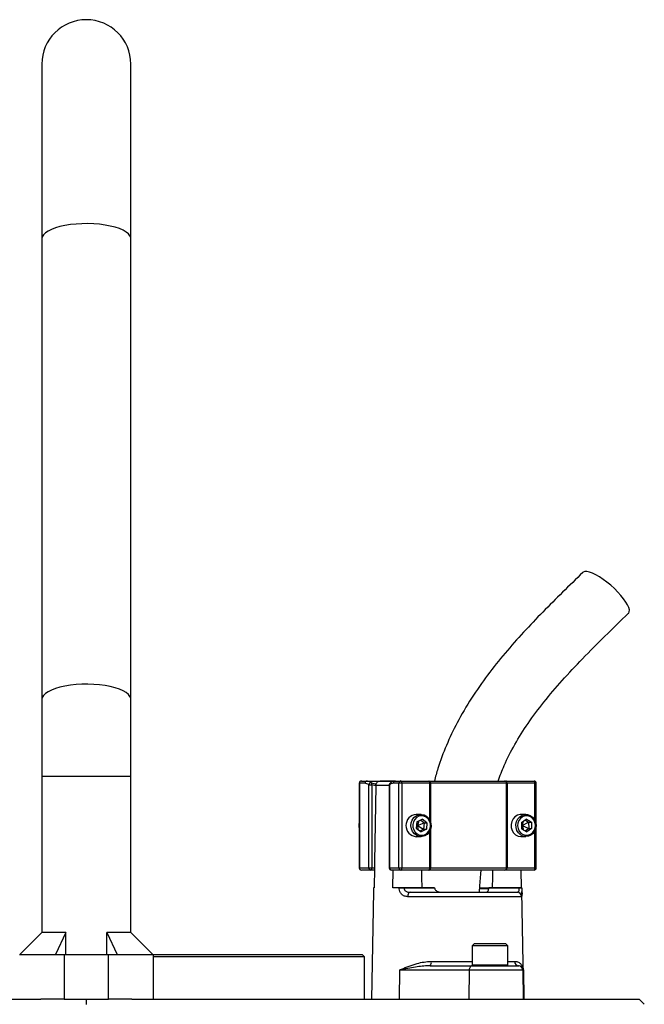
# Model space of a CAD drawing. Header units: millimetres. Extents: x 1358 to 2588, y 328 to 3881.
# Tile 8 of 8: x 1943 to 2223, y 3439 to 3881. Entities that reach past the tile are written whole.
import ezdxf

# ---------------------------------------------------------------- set-up
doc = ezdxf.new("R2010")
doc.units = ezdxf.units.MM

msp = doc.modelspace()

# ---------------------------------------------------------------- linework, layer by layer
at = {"color": 7, "linetype": 'Continuous', "lineweight": 25}
for p, q in [((1952.68, 3861.23), (1952.68, 3782.72)), ((1992.68, 3782.72), (1992.68, 3861.23)), ((1952.68, 3782.72), (1952.68, 3575.8)), ((1992.68, 3575.8), (1992.68, 3782.72)), ((1952.68, 3575.8), (1952.68, 3541.23)), ((1992.68, 3541.23), (1992.68, 3575.8)), ((1952.68, 3541.23), (1952.68, 3471.13)), ((1992.68, 3471.13), (1992.68, 3541.23)), ((2096.28, 3539.23), (2098.83, 3539.23)), ((2098.83, 3539.23), (2111.47, 3539.23)), ((2111.26, 3539.23), (2104.68, 3539.23)), ((2111.47, 3539.23), (2114.03, 3539.23)), ((2114.03, 3539.23), (2126.57, 3539.23)), ((2126.57, 3539.23), (2127.17, 3539.23)), ((2127.17, 3539.23), (2160.78, 3539.23)), ((2160.78, 3539.23), (2161.3, 3539.23)), ((2161.3, 3539.23), (2173.84, 3539.23)), ((2095.28, 3538.23), (2095.28, 3500.23)), ((2095.37, 3538.23), (2095.37, 3500.23)), ((2097.93, 3538.23), (2095.37, 3538.23)), ((2099.6, 3500.23), (2099.6, 3537.53)), ((2099.6, 3537.53), (2100.92, 3537.53)), ((2102.77, 3537.06), (2100.92, 3537.53)), ((2100.92, 3537.53), (2100.92, 3500.23)), ((2102.77, 3537.27), (2102.77, 3537.06)), ((2108.8, 3537.53), (2108.8, 3500.23)), ((2108.89, 3537.53), (2108.89, 3500.23)), ((2113.12, 3538.23), (2110.56, 3538.23)), ((2114.45, 3538.23), (2113.12, 3538.23)), ((2113.12, 3500.23), (2113.12, 3538.23)), ((2114.45, 3538.23), (2114.45, 3500.23)), ((2126.99, 3538.23), (2114.45, 3538.23)), ((2127.29, 3538.23), (2126.99, 3538.23)), ((2161.46, 3538.23), (2127.29, 3538.23)), ((2161.46, 3500.23), (2161.46, 3538.23)), ((2161.72, 3538.23), (2161.46, 3538.23)), ((2161.72, 3538.23), (2161.72, 3500.23)), ((2174.26, 3538.23), (2161.72, 3538.23)), ((2174.84, 3500.23), (2174.84, 3538.23)), ((2123.07, 3524.23), (2120.9, 3524.23)), ((2121.21, 3520.92), (2120.94, 3518.05)), ((2121.21, 3520.92), (2123.59, 3522.1)), ((2122.1, 3521.37), (2121.45, 3519.23)), ((2122.81, 3521.72), (2124.45, 3520.41)), ((2125.71, 3520.41), (2123.59, 3522.1)), ((2170.2, 3524.23), (2168.03, 3524.23)), ((2168.14, 3520.58), (2170.35, 3522.12)), ((2168.91, 3521.11), (2168.58, 3519.23)), ((2169.78, 3521.72), (2171.4, 3520.77)), ((2172.67, 3520.77), (2170.35, 3522.12)), ((2120.94, 3518.05), (2123.06, 3516.36)), ((2121.02, 3518.95), (2121.45, 3519.23)), ((2121.09, 3519.64), (2121.45, 3519.23)), ((2121.45, 3519.23), (2124.45, 3520.41)), ((2121.45, 3519.23), (2121.66, 3517.48)), ((2121.45, 3519.23), (2124.18, 3517.54)), ((2124.18, 3517.54), (2122.58, 3516.75)), ((2125.45, 3517.54), (2123.06, 3516.36)), ((2124.45, 3520.41), (2124.18, 3517.54)), ((2124.18, 3517.54), (2125.45, 3517.54)), ((2124.45, 3520.41), (2125.71, 3520.41)), ((2125.71, 3520.41), (2125.45, 3517.54)), ((2168.14, 3520.58), (2168.24, 3517.69)), ((2168.18, 3519.55), (2168.58, 3519.23)), ((2168.2, 3518.87), (2168.58, 3519.23)), ((2168.24, 3517.69), (2170.56, 3516.35)), ((2168.58, 3519.23), (2171.4, 3520.77)), ((2168.58, 3519.23), (2169.08, 3517.21)), ((2168.58, 3519.23), (2171.5, 3517.89)), ((2171.5, 3517.89), (2169.87, 3516.75)), ((2172.77, 3517.89), (2170.56, 3516.35)), ((2171.4, 3520.77), (2172.67, 3520.77)), ((2171.4, 3520.77), (2171.5, 3517.89)), ((2171.5, 3517.89), (2172.77, 3517.89)), ((2172.67, 3520.77), (2172.77, 3517.89)), ((2120.9, 3514.23), (2123.07, 3514.23)), ((2168.03, 3514.23), (2170.2, 3514.23)), ((2095.37, 3500.23), (2099.6, 3500.23)), ((2100.5, 3499.23), (2096.28, 3499.23)), ((2099.6, 3500.23), (2100.92, 3500.23)), ((2102.14, 3499.23), (2100.5, 3499.23)), ((2100.92, 3500.23), (2102.16, 3500.23)), ((2102.16, 3500.23), (2102.01, 3491.23)), ((2108.89, 3500.23), (2113.12, 3500.23)), ((2114.03, 3499.23), (2109.8, 3499.23)), ((2110.46, 3491.23), (2110.59, 3499.23)), ((2113.12, 3500.23), (2114.45, 3500.23)), ((2126.57, 3499.23), (2114.03, 3499.23)), ((2114.45, 3500.23), (2126.99, 3500.23)), ((2127.17, 3499.23), (2126.57, 3499.23)), ((2126.99, 3500.23), (2127.29, 3500.23)), ((2160.78, 3499.23), (2127.17, 3499.23)), ((2127.29, 3500.23), (2161.46, 3500.23)), ((2161.3, 3499.23), (2160.78, 3499.23)), ((2173.84, 3499.23), (2161.3, 3499.23)), ((2161.46, 3500.23), (2161.72, 3500.23)), ((2161.72, 3500.23), (2174.26, 3500.23)), ((2167.97, 3499.23), (2168.11, 3491.23)), ((2101.72, 3491.23), (2101.72, 3491.2)), ((2102.01, 3491.23), (2101.72, 3491.23)), ((2113.27, 3491.23), (2110.46, 3491.23)), ((2113.27, 3491.2), (2113.27, 3491.23)), ((2115.42, 3491.23), (2115.42, 3491.2)), ((2129.13, 3491.23), (2115.42, 3491.23)), ((2115.42, 3491.2), (2129.13, 3491.2)), ((2129.13, 3491.23), (2129.13, 3491.2)), ((2153.48, 3490.86), (2149.5, 3490.86)), ((2153.53, 3491.2), (2153.53, 3491.23)), ((2167.24, 3491.23), (2153.53, 3491.23)), ((2153.53, 3491.2), (2167.24, 3491.2)), ((2167.24, 3491.2), (2167.24, 3491.23)), ((2168.39, 3491.2), (2168.39, 3491.23)), ((2101.69, 3489.59), (2100.85, 3441.23)), ((2168.19, 3487.27), (2117.07, 3487.27)), ((2118.15, 3489.23), (2166.2, 3489.23)), ((2140.08, 3489.36), (2140.08, 3489.23)), ((2142.71, 3489.23), (2142.71, 3489.36)), ((2144.04, 3489.36), (2144.04, 3489.23)), ((2145.56, 3489.36), (2145.56, 3489.23)), ((2147.87, 3489.23), (2147.87, 3489.36)), ((2169.27, 3441.23), (2168.42, 3489.59)), ((1952.68, 3471.13), (1942.78, 3461.23)), ((1963.44, 3471.13), (1952.68, 3471.13)), ((1963.44, 3471.13), (1958.87, 3461.23)), ((1963.44, 3461.23), (1963.44, 3471.13)), ((1981.91, 3471.13), (1986.48, 3461.23)), ((1992.68, 3471.13), (1981.91, 3471.13)), ((1981.91, 3461.23), (1981.91, 3471.13)), ((2002.58, 3461.23), (1992.68, 3471.13)), ((2147.08, 3466.23), (2146.08, 3465.23)), ((2146.08, 3465.23), (2146.08, 3456.63)), ((2157.46, 3465.23), (2146.08, 3465.23)), ((2147.08, 3466.23), (2157.03, 3466.23)), ((2157.03, 3466.23), (2161.08, 3466.23)), ((2162.08, 3465.23), (2157.46, 3465.23)), ((2162.08, 3465.23), (2161.08, 3466.23)), ((2162.08, 3456.63), (2162.08, 3465.23)), ((1942.68, 3461.23), (1962.68, 3461.23)), ((1962.68, 3461.23), (1962.68, 3441.23)), ((1962.68, 3461.23), (1982.68, 3461.23)), ((1982.68, 3441.23), (1982.68, 3461.23)), ((1982.68, 3461.23), (2002.68, 3461.23)), ((2002.58, 3461.23), (2096.68, 3461.23)), ((2002.68, 3461.23), (2002.68, 3441.23)), ((2097.68, 3460.23), (2002.68, 3460.23)), ((2097.68, 3460.23), (2096.68, 3461.23)), ((2097.68, 3441.23), (2097.68, 3460.23)), ((2127.24, 3456.23), (2145.97, 3456.23)), ((2145.97, 3456.23), (2166.78, 3456.23)), ((2166.78, 3456.23), (2166.94, 3456.23)), ((2113.38, 3454.27), (2113.24, 3441.23)), ((2144.7, 3454.27), (2113.38, 3454.27)), ((2144.7, 3454.27), (2144.55, 3441.23)), ((2168.78, 3454.27), (2144.7, 3454.27)), ((2168.78, 3454.27), (2169.01, 3441.23)), ((2169.04, 3454.27), (2168.78, 3454.27)), ((2169.04, 3454.27), (2169.27, 3441.23)), ((1724.26, 3441.23), (1952.24, 3441.23)), ((1962.68, 3441.23), (1952.24, 3441.23)), ((1962.68, 3441.23), (1982.68, 3441.23)), ((1972.68, 3438.77), (1972.68, 3441.23)), ((1993.12, 3441.23), (1982.68, 3441.23)), ((1993.12, 3441.23), (2221.1, 3441.23)), ((2223.39, 3438.94), (2221.1, 3441.23))]:
    msp.add_line(p, q, dxfattribs=at)
at = {"color": 1, "linetype": 'Continuous', "lineweight": 25}
for p, q in [((1992.68, 3541.23), (1952.68, 3541.23)), ((2095.37, 3538.23), (2095.28, 3538.23)), ((2100.81, 3538.45), (2102.89, 3537.85)), ((2108.8, 3537.27), (2102.77, 3537.27)), ((2108.8, 3537.53), (2108.89, 3537.53)), ((2126.99, 3521.74), (2126.99, 3538.23)), ((2127.29, 3538.23), (2127.29, 3521.06)), ((2174.26, 3521.45), (2174.26, 3538.23)), ((2174.84, 3538.23), (2174.26, 3538.23)), ((2126.99, 3500.23), (2126.99, 3516.72)), ((2127.29, 3517.4), (2127.29, 3500.23)), ((2174.26, 3500.23), (2174.26, 3517.02)), ((2095.28, 3500.23), (2095.37, 3500.23)), ((2108.8, 3500.23), (2108.89, 3500.23)), ((2174.26, 3500.23), (2174.84, 3500.23)), ((2149.45, 3491.2), (2153.68, 3491.2)), ((2127.68, 3458.2), (2146.08, 3458.2)), ((2146.08, 3456.63), (2157.46, 3456.63)), ((2157.46, 3456.63), (2162.08, 3456.63)), ((2162.08, 3458.2), (2165.16, 3458.2))]:
    msp.add_line(p, q, dxfattribs=at)
at = {"color": 1, "linetype": 'Continuous', "lineweight": 25, "flags": 128}
for points in [[(1992.68, 3782.72), (1992.63, 3783.18), (1992.28, 3784.09), (1991.57, 3784.99), (1990.53, 3785.84), (1989.17, 3786.63), (1987.51, 3787.36), (1985.59, 3788), (1983.44, 3788.55), (1981.1, 3788.99), (1978.6, 3789.32), (1976.01, 3789.54), (1973.35, 3789.63), (1970.68, 3789.6), (1968.04, 3789.44), (1965.49, 3789.17), (1963.07, 3788.78), (1960.81, 3788.28), (1958.77, 3787.69), (1956.98, 3787), (1955.47, 3786.24), (1954.27, 3785.42), (1953.39, 3784.54), (1952.86, 3783.64), (1952.68, 3782.72)], [(1992.68, 3575.8), (1992.63, 3576.27), (1992.28, 3577.18), (1991.57, 3578.07), (1990.53, 3578.92), (1989.17, 3579.72), (1987.51, 3580.44), (1985.59, 3581.08), (1983.44, 3581.63), (1981.1, 3582.08), (1978.6, 3582.41), (1976.01, 3582.62), (1973.35, 3582.71), (1970.68, 3582.68), (1968.04, 3582.53), (1965.49, 3582.26), (1963.07, 3581.87), (1960.81, 3581.37), (1958.77, 3580.77), (1956.98, 3580.09), (1955.47, 3579.33), (1954.27, 3578.5), (1953.39, 3577.63), (1952.86, 3576.72), (1952.68, 3575.8)]]:
    msp.add_lwpolyline(points, dxfattribs=at)
at = {"color": 7, "linetype": 'Continuous', "lineweight": 25, "flags": 128}
for points in [[(2216.3, 3614.6), (2216.36, 3614.67), (2216.65, 3615.27), (2216.67, 3616.09), (2216.42, 3617.12), (2215.89, 3618.31), (2215.12, 3619.64), (2214.1, 3621.08), (2212.88, 3622.59), (2211.48, 3624.13), (2209.93, 3625.66), (2208.29, 3627.14), (2206.59, 3628.53), (2204.87, 3629.8), (2203.19, 3630.91), (2201.57, 3631.83), (2200.08, 3632.55), (2198.73, 3633.04), (2197.58, 3633.28), (2196.64, 3633.28), (2195.95, 3633.04), (2195.76, 3632.89)], [(2114.45, 3538.23), (2114.44, 3538.43), (2114.42, 3538.61), (2114.38, 3538.79), (2114.32, 3538.94), (2114.26, 3539.06), (2114.19, 3539.16), (2114.11, 3539.21), (2114.03, 3539.23)], [(2126.99, 3538.23), (2126.99, 3538.43), (2126.96, 3538.61), (2126.92, 3538.79), (2126.87, 3538.94), (2126.81, 3539.06), (2126.73, 3539.16), (2126.65, 3539.21), (2126.57, 3539.23)], [(2161.72, 3538.23), (2161.71, 3538.43), (2161.69, 3538.61), (2161.65, 3538.79), (2161.59, 3538.94), (2161.53, 3539.06), (2161.46, 3539.16), (2161.38, 3539.21), (2161.3, 3539.23)], [(2174.26, 3538.23), (2174.26, 3538.43), (2174.23, 3538.61), (2174.19, 3538.79), (2174.14, 3538.94), (2174.08, 3539.06), (2174, 3539.16), (2173.92, 3539.21), (2173.84, 3539.23)], [(2102.77, 3537.06), (2102.2, 3502.85), (2102.16, 3500.23)], [(2127.58, 3518.72), (2127.29, 3517.4), (2126.69, 3516.21), (2125.81, 3515.25), (2124.74, 3514.58), (2123.54, 3514.26), (2122.31, 3514.3), (2121.13, 3514.72), (2120.1, 3515.46), (2119.29, 3516.49), (2118.76, 3517.72), (2118.55, 3519.06), (2118.67, 3520.41), (2119.12, 3521.68), (2119.87, 3522.77), (2120.85, 3523.59), (2122, 3524.09), (2123.23, 3524.23), (2124.44, 3524), (2125.56, 3523.41), (2126.49, 3522.52), (2127.17, 3521.38), (2127.54, 3520.08), (2127.58, 3518.72)], [(2127.29, 3518.78), (2127.25, 3520.03), (2126.88, 3521.22), (2126.23, 3522.25), (2125.35, 3523.03), (2124.29, 3523.5), (2123.17, 3523.63), (2122.05, 3523.4), (2121.04, 3522.83), (2120.21, 3521.98), (2119.64, 3520.9), (2119.36, 3519.68), (2119.41, 3518.43), (2119.77, 3517.24), (2120.42, 3516.22), (2121.31, 3515.44), (2122.36, 3514.96), (2123.49, 3514.84), (2124.61, 3515.06), (2125.62, 3515.63), (2126.45, 3516.49), (2127.02, 3517.57), (2127.29, 3518.78)], [(2168.03, 3524.23), (2167.54, 3524.2), (2166.34, 3523.87), (2165.27, 3523.2), (2164.4, 3522.23), (2163.8, 3521.04), (2163.52, 3519.72), (2163.56, 3518.36), (2163.94, 3517.06), (2164.63, 3515.93), (2165.56, 3515.04), (2166.68, 3514.46), (2167.9, 3514.23), (2168.03, 3514.23)], [(2174.73, 3519.43), (2174.61, 3518.07), (2174.16, 3516.81), (2173.42, 3515.72), (2172.44, 3514.89), (2171.3, 3514.38), (2170.07, 3514.23), (2168.85, 3514.46), (2167.74, 3515.04), (2166.8, 3515.93), (2166.12, 3517.06), (2165.74, 3518.36), (2165.69, 3519.72), (2165.98, 3521.04), (2166.58, 3522.23), (2167.44, 3523.2), (2168.52, 3523.87), (2169.71, 3524.2), (2170.95, 3524.16), (2172.13, 3523.76), (2173.16, 3523.02), (2173.98, 3522), (2174.51, 3520.77), (2174.73, 3519.43)], [(2174.44, 3519.41), (2174.23, 3520.64), (2173.72, 3521.76), (2172.95, 3522.67), (2171.97, 3523.3), (2170.87, 3523.61), (2169.73, 3523.56), (2168.66, 3523.16), (2167.73, 3522.44), (2167.02, 3521.46), (2166.59, 3520.3), (2166.47, 3519.06), (2166.68, 3517.83), (2167.19, 3516.71), (2167.97, 3515.8), (2168.94, 3515.16), (2170.04, 3514.86), (2171.18, 3514.91), (2172.25, 3515.31), (2173.18, 3516.02), (2173.89, 3517), (2174.32, 3518.16), (2174.44, 3519.41)], [(2100.5, 3499.23), (2100.58, 3499.25), (2100.66, 3499.31), (2100.74, 3499.4), (2100.8, 3499.52), (2100.85, 3499.68), (2100.89, 3499.85), (2100.92, 3500.04), (2100.92, 3500.23)], [(2114.03, 3499.23), (2114.11, 3499.25), (2114.19, 3499.31), (2114.26, 3499.4), (2114.32, 3499.52), (2114.38, 3499.68), (2114.42, 3499.85), (2114.44, 3500.04), (2114.45, 3500.23)], [(2123.55, 3491.23), (2123.46, 3496), (2123.4, 3499.23)], [(2126.57, 3499.23), (2126.65, 3499.25), (2126.73, 3499.31), (2126.81, 3499.4), (2126.87, 3499.52), (2126.92, 3499.68), (2126.96, 3499.85), (2126.99, 3500.04), (2126.99, 3500.23)], [(2155.16, 3499.23), (2155.11, 3496), (2155.02, 3491.23)], [(2161.3, 3499.23), (2161.38, 3499.25), (2161.46, 3499.31), (2161.53, 3499.4), (2161.59, 3499.52), (2161.65, 3499.68), (2161.69, 3499.85), (2161.71, 3500.04), (2161.72, 3500.23)], [(2173.84, 3499.23), (2173.92, 3499.25), (2174, 3499.31), (2174.08, 3499.4), (2174.14, 3499.52), (2174.19, 3499.68), (2174.23, 3499.85), (2174.26, 3500.04), (2174.26, 3500.23)], [(2118.15, 3489.23), (2117.94, 3489.19), (2117.74, 3489.08), (2117.55, 3488.9), (2117.39, 3488.66), (2117.26, 3488.36), (2117.16, 3488.02), (2117.09, 3487.65), (2117.07, 3487.27)], [(2145.97, 3456.23), (2145.73, 3456.19), (2145.49, 3456.08), (2145.27, 3455.9), (2145.08, 3455.66), (2144.92, 3455.36), (2144.8, 3455.02), (2144.73, 3454.65), (2144.7, 3454.27)]]:
    msp.add_lwpolyline(points, dxfattribs=at)
at = {"color": 7, "linetype": 'Continuous', "lineweight": 25}
for centre, radius, start, end in [((1972.68, 3861.23), 20, 0, 180), ((2096.28, 3538.23), 1, 90, 180), ((2096.32, 3538.28), 0.956, 92.9433, 182.6798), ((2098.88, 3538.28), 0.956, 92.9431, 182.6796), ((2111.52, 3538.28), 0.956, 92.9435, 182.6801), ((2114.07, 3538.28), 0.956, 92.9435, 182.6801), ((2125.2, 3538.48), 2.1, 353.279, 21.0097), ((2160.58, 3538.37), 0.888, 351.2747, 77.1173), ((2173.84, 3538.23), 1, 0, 90), ((2100.67, 3537.37), 1.09, 82.4598, 171.7372), ((2099.82, 3537.87), 1.16, 343.1124, 30.4716), ((2109.8, 3537.53), 1, 130.9851, 180), ((2121.29, 3519.23), 5.02, 94.4394, 265.5606), ((2098.37, 3519.23), 3.29, 160.5633, 199.4367), ((2096.28, 3500.23), 1, 180, 270), ((2096.32, 3500.19), 0.956, 177.3202, 267.0567), ((2100.55, 3500.19), 0.956, 177.3199, 267.0565), ((2109.8, 3500.23), 1, 180, 270), ((2109.85, 3500.19), 0.956, 177.3204, 267.0569), ((2114.07, 3500.19), 0.956, 177.3199, 267.0565), ((2125.2, 3499.99), 2.1, 338.9903, 6.721), ((2160.58, 3500.1), 0.888, 282.8827, 8.7253), ((2173.84, 3500.23), 1, 270, 0), ((2114.34, 3406.27), 84.93, 89.274, 90.726), ((2167.82, 3471.3), 19.91, 88.3383, 91.6617), ((2166.19, 3487.24), 1.99, 0.7567, 89.7632), ((2125.1, 3457.74), 2.61, 324.8589, 10.1604), ((2146.48, 3456.63), 0.4, 180, 270), ((2161.68, 3456.63), 0.4, 270, 0), ((2167.05, 3458.12), 1.89, 177.7145, 266.4651), ((2166.78, 3454.23), 2, 1.005, 89.9954)]:
    msp.add_arc(centre, radius, start, end, dxfattribs=at)
at = {"color": 1, "linetype": 'Continuous', "lineweight": 25}
msp.add_arc((2109.7, 3537.68), 0.818, 133.6404, 190.7578, dxfattribs=at)
at = {"color": 7, "linetype": 'Continuous', "lineweight": 25}
for points, knots in [([(2195.76, 3632.89), (2192.73, 3629.94), (2186.69, 3624.09), (2177.78, 3615.21), (2169.12, 3606.14), (2160.78, 3596.77), (2152.89, 3586.93), (2145.63, 3576.5), (2139.42, 3565.94), (2134.38, 3555.37), (2130.98, 3546.59), (2129.55, 3541.11), (2129.05, 3539.23)], [0, 0, 0, 0, 0.11056, 0.219928, 0.328681, 0.437276, 0.545816, 0.654571, 0.763589, 0.858181, 0.951275, 1, 1, 1, 1]), ([(2157.7, 3539.23), (2158.57, 3541.56), (2160.68, 3547.23), (2165.2, 3555.9), (2171.19, 3565.41), (2178.35, 3574.97), (2186.58, 3584.63), (2195.77, 3594.43), (2205.78, 3604.44), (2212.73, 3611.16), (2216.3, 3614.6)], [0, 0, 0, 0, 0.075272, 0.182926, 0.298024, 0.421459, 0.553636, 0.694484, 0.84354, 1, 1, 1, 1]), ([(2098.83, 3539.23), (2099.14, 3539.2), (2099.82, 3539.14), (2100.46, 3538.7), (2100.81, 3538.45)], [0, 0, 0, 0, 0.458113, 1, 1, 1, 1]), ([(2102.77, 3537.27), (2102.78, 3537.35), (2102.79, 3537.65), (2102.95, 3538.15), (2103.32, 3538.68), (2103.84, 3539.06), (2104.33, 3539.22), (2104.64, 3539.23), (2104.72, 3539.23)], [0, 0, 0, 0, 0.07634, 0.279469, 0.482332, 0.690786, 0.909633, 1, 1, 1, 1]), ([(2111.46, 3539.22), (2111.41, 3539.22), (2111.05, 3539.25), (2110.37, 3539.06), (2109.64, 3538.72), (2109.27, 3538.36), (2109.16, 3538.26)], [0, 0, 0, 0, 0.050092, 0.437984, 0.830712, 1, 1, 1, 1]), ([(2099.6, 3537.53), (2099.57, 3537.55), (2099.04, 3538.01), (2098.47, 3538.12), (2097.93, 3538.23)], [0, 0, 0, 0, 0.044, 1, 1, 1, 1]), ([(2110.56, 3538.23), (2110.28, 3538.2), (2109.71, 3538.14), (2109.17, 3537.74), (2108.89, 3537.53)], [0, 0, 0, 0, 0.492252, 1, 1, 1, 1]), ([(2149.26, 3489.23), (2149.33, 3490.08), (2149.57, 3493.27), (2149.83, 3496.62), (2150.08, 3499.12), (2150.09, 3499.28)], [0, 0, 0, 0, 0.252849, 0.95102, 1, 1, 1, 1]), ([(2101.72, 3491.2), (2101.71, 3490.77), (2101.7, 3490.19), (2101.7, 3489.71), (2101.69, 3489.59)], [0, 0, 0, 0, 0.733251, 1, 1, 1, 1]), ([(2113.27, 3491.23), (2113.45, 3491.23), (2113.82, 3491.23), (2114.5, 3491.23), (2115.04, 3491.23), (2115.34, 3491.23), (2115.42, 3491.23)], [0, 0, 0, 0, 0.293556, 0.587117, 0.880651, 1, 1, 1, 1]), ([(2117.07, 3487.27), (2116.56, 3487.32), (2115.56, 3487.42), (2114.33, 3488.25), (2113.54, 3489.45), (2113.28, 3490.5), (2113.27, 3491.07), (2113.27, 3491.2)], [0, 0, 0, 0, 0.2643557, 0.52661, 0.7503902, 0.9442354, 1, 1, 1, 1]), ([(2115.42, 3491.2), (2115.42, 3491.13), (2115.43, 3490.87), (2115.52, 3490.59), (2115.72, 3490.2), (2115.92, 3489.98), (2116.39, 3489.61), (2117.07, 3489.3), (2117.78, 3489.25), (2118.15, 3489.23)], [0, 0, 0, 0, 0.0494787, 0.2022977, 0.2238058, 0.4019401, 0.436539, 0.7067187, 1, 1, 1, 1]), ([(2129.13, 3491.2), (2129.14, 3491.1), (2129.16, 3490.99), (2129.21, 3490.88), (2129.23, 3490.86)], [0, 0, 0, 0, 0.797528, 1, 1, 1, 1]), ([(2129.23, 3490.86), (2129.24, 3490.81), (2129.31, 3490.59), (2129.57, 3490.18), (2130.17, 3489.68), (2131.15, 3489.3), (2131.96, 3489.26), (2132.39, 3489.23)], [0, 0, 0, 0, 0.04608, 0.178728, 0.369692, 0.657905, 1, 1, 1, 1]), ([(2151.96, 3489.23), (2152.29, 3489.28), (2152.75, 3489.34), (2153.2, 3489.9), (2153.39, 3490.37), (2153.44, 3490.73), (2153.46, 3490.86)], [0, 0, 0, 0, 0.499953, 0.696622, 0.895093, 1, 1, 1, 1]), ([(2153.46, 3490.86), (2153.47, 3490.88), (2153.51, 3490.99), (2153.52, 3491.1), (2153.53, 3491.2)], [0, 0, 0, 0, 0.20248, 1, 1, 1, 1]), ([(2166.2, 3489.23), (2166.35, 3489.25), (2166.62, 3489.28), (2166.92, 3489.57), (2167.12, 3490), (2167.22, 3490.53), (2167.24, 3490.95), (2167.24, 3491.16), (2167.24, 3491.2)], [0, 0, 0, 0, 0.257175, 0.478804, 0.667633, 0.837614, 0.969712, 1, 1, 1, 1]), ([(2167.24, 3491.23), (2167.43, 3491.23), (2167.82, 3491.23), (2168.22, 3491.23), (2168.38, 3491.23), (2168.39, 3491.23), (2168.39, 3491.23)], [0, 0, 0, 0, 0.2935578, 0.5871158, 0.8806535, 1, 1, 1, 1]), ([(2168.39, 3491.2), (2168.4, 3490.77), (2168.41, 3490.19), (2168.42, 3489.71), (2168.42, 3489.59)], [0, 0, 0, 0, 0.733251, 1, 1, 1, 1]), ([(2113.38, 3454.27), (2113.39, 3454.27), (2113.7, 3454.41), (2115.07, 3455.03), (2117.64, 3456.09), (2121.04, 3457.21), (2124.41, 3458.01), (2126.58, 3458.13), (2127.68, 3458.2)], [0, 0, 0, 0, 0.002223, 0.076484, 0.333869, 0.59505, 0.795403, 1, 1, 1, 1]), ([(2127.24, 3456.23), (2126.25, 3456.2), (2124.25, 3456.14), (2119.96, 3455.6), (2116.37, 3454.91), (2113.82, 3454.36), (2113.39, 3454.27), (2113.38, 3454.27)], [0, 0, 0, 0, 0.199842, 0.401094, 0.899212, 0.997714, 1, 1, 1, 1]), ([(2165.16, 3458.2), (2165.34, 3458.19), (2166.1, 3458.15), (2167.21, 3457.69), (2168.24, 3456.72), (2168.86, 3455.55), (2169.03, 3454.7), (2169.04, 3454.27), (2169.04, 3454.27)], [0, 0, 0, 0, 0.073771, 0.304753, 0.536257, 0.76698, 0.997777, 1, 1, 1, 1]), ([(2169.04, 3454.27), (2169.04, 3454.27), (2169.02, 3454.69), (2168.78, 3455.33), (2168.04, 3455.97), (2167.45, 3456.21), (2167.03, 3456.23), (2166.94, 3456.23)], [0, 0, 0, 0, 0.002286, 0.467145, 0.696954, 0.928045, 1, 1, 1, 1])]:
    msp.add_open_spline(points, degree=3, knots=knots, dxfattribs=at)
at = {"color": 1, "linetype": 'Continuous', "lineweight": 25}
msp.add_open_spline([(2168.42, 3489.59), (2168.43, 3489.35), (2168.44, 3488.72), (2168.43, 3487.97), (2168.36, 3487.38), (2168.25, 3487.3), (2168.19, 3487.27)], degree=3, knots=[0, 0, 0, 0, 0.156882, 0.412569, 0.693104, 1, 1, 1, 1], dxfattribs=at)

doc.saveas('drawing.dxf')
